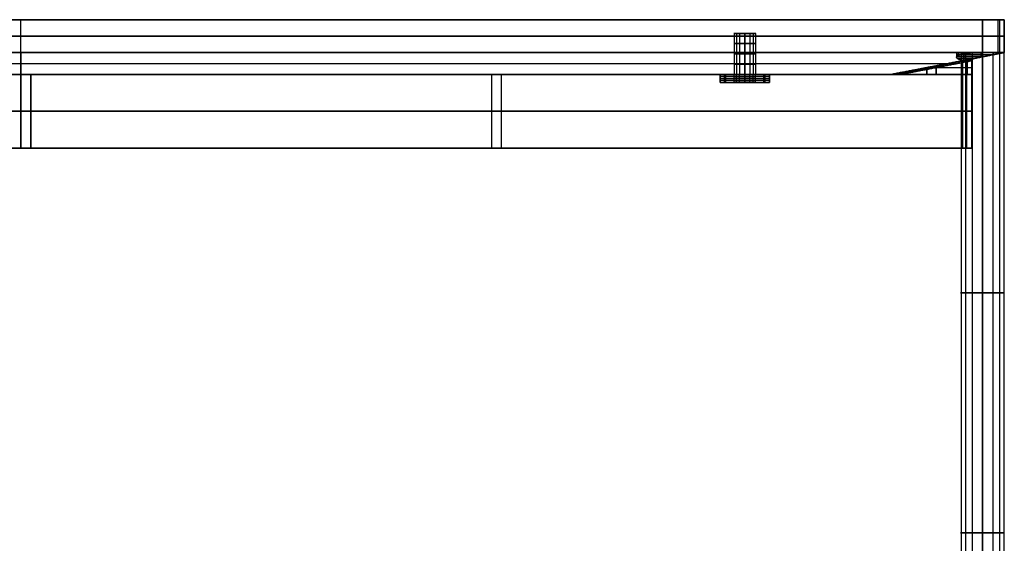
# Model space of a CAD drawing. Header units: millimetres. Extents: x -360 to 360, y 0 to 382.
# Tile 5 of 5: x 0 to 360, y 190 to 382. Entities that reach past the tile are written whole.
import ezdxf

# ---------------------------------------------------------------- set-up
doc = ezdxf.new("R2010")
doc.units = ezdxf.units.MM
doc.header["$MEASUREMENT"] = 0
for name, color, linetype in [('IGES LEVEL 12', 7, 'Continuous'), ('IGES LEVEL 13', 7, 'Continuous'), ('IGES LEVEL 14', 7, 'Continuous'), ('IGES LEVEL 17', 7, 'Continuous'), ('IGES LEVEL 2', 7, 'Continuous'), ('IGES LEVEL 23', 7, 'Continuous'), ('IGES LEVEL 3', 7, 'Continuous'), ('IGES LEVEL 9', 7, 'Continuous')]:
    doc.layers.add(name, color=color, linetype=linetype)

msp = doc.modelspace()

# ---------------------------------------------------------------- linework, layer by layer
at = {"layer": 'IGES LEVEL 12'}
for points in [[(318.67, 362, -299.45), (331.7, 364.5, -311.55), (344.73, 367, -323.66)], [(348.13, 367, -320), (335.1, 364.5, -307.89), (322.07, 362, -295.78)], [(344.73, 367, -323.66), (344.73, 364.5, -323.66), (344.73, 362, -323.66)], [(348.13, 367, -320), (346.43, 367, -321.83), (344.73, 367, -323.66)], [(348.13, 362, -320), (348.13, 364.5, -320), (348.13, 367, -320)], [(318.67, 362, -299.45), (320.37, 362, -297.61), (322.07, 362, -295.78)], [(344.73, 362, -323.66), (331.7, 362, -311.55), (318.67, 362, -299.45)], [(322.07, 362, -295.78), (335.1, 362, -307.89), (348.13, 362, -320)], [(344.73, 362, -323.66), (346.43, 362, -321.83), (348.13, 362, -320)]]:
    msp.add_open_spline(points, degree=2, dxfattribs=at)
at = {"layer": 'IGES LEVEL 12', "color": 252}
for points in [[(344.73, 367, -323.66), (331.7, 364.5, -311.55), (318.67, 362, -299.45)], [(318.67, 362, -299.45), (331.7, 364.5, -311.55), (344.73, 367, -323.66)], [(348.13, 367, -320), (335.1, 364.5, -307.89), (322.07, 362, -295.78)], [(348.13, 367, -320), (335.1, 364.5, -307.89), (322.07, 362, -295.78)], [(337.07, 364.88, -309.72), (333.4, 364.5, -309.72), (329.73, 364.12, -309.72)], [(331.62, 362, -311.48), (331.62, 363.24, -311.48), (331.62, 364.48, -311.48)], [(331.78, 364.51, -311.63), (338.25, 364.51, -317.64), (344.73, 364.51, -323.66)], [(333.43, 364.18, -306.34), (333.4, 364.5, -309.72), (333.37, 364.82, -313.1)], [(335.02, 362, -307.82), (335.02, 363.24, -307.82), (335.02, 364.48, -307.82)], [(335.18, 364.51, -307.96), (341.66, 364.51, -313.98), (348.13, 364.51, -320)], [(344.73, 362, -323.66), (344.73, 364.5, -323.66), (344.73, 367, -323.66)], [(344.73, 367, -323.66), (346.43, 367, -321.83), (348.13, 367, -320)], [(348.13, 367, -320), (346.43, 367, -321.83), (344.73, 367, -323.66)], [(344.73, 367, -323.66), (344.73, 364.5, -323.66), (344.73, 362, -323.66)], [(344.73, 364.5, -323.66), (346.43, 364.5, -321.83), (348.13, 364.5, -320)], [(346.43, 362, -321.83), (346.43, 364.5, -321.83), (346.43, 367, -321.83)], [(348.13, 362, -320), (348.13, 364.5, -320), (348.13, 367, -320)], [(348.13, 362, -320), (348.13, 364.5, -320), (348.13, 367, -320)], [(318.67, 362, -299.45), (331.7, 362, -311.55), (344.73, 362, -323.66)], [(322.07, 362, -295.78), (320.37, 362, -297.61), (318.67, 362, -299.45)], [(344.73, 362, -323.66), (331.7, 362, -311.55), (318.67, 362, -299.45)], [(318.67, 362, -299.45), (320.37, 362, -297.61), (322.07, 362, -295.78)], [(322.07, 362, -295.78), (335.1, 362, -307.89), (348.13, 362, -320)], [(322.07, 362, -295.78), (335.1, 362, -307.89), (348.13, 362, -320)], [(337.07, 362, -309.72), (333.4, 362, -309.72), (329.73, 362, -309.72)], [(333.4, 362, -306.31), (333.4, 362, -309.72), (333.4, 362, -313.13)], [(348.13, 362, -320), (346.43, 362, -321.83), (344.73, 362, -323.66)], [(344.73, 362, -323.66), (346.43, 362, -321.83), (348.13, 362, -320)]]:
    msp.add_open_spline(points, degree=2, dxfattribs=at)
at = {"layer": 'IGES LEVEL 13'}
for points in [[(344.73, 367, 323.66), (331.7, 364.5, 311.55), (318.67, 362, 299.45)], [(322.07, 362, 295.78), (335.1, 364.5, 307.89), (348.13, 367, 320)], [(344.73, 367, 323.66), (346.43, 367, 321.83), (348.13, 367, 320)], [(344.73, 362, 323.66), (344.73, 364.5, 323.66), (344.73, 367, 323.66)], [(348.13, 367, 320), (348.13, 364.5, 320), (348.13, 362, 320)], [(318.67, 362, 299.45), (331.7, 362, 311.55), (344.73, 362, 323.66)], [(322.07, 362, 295.78), (320.37, 362, 297.61), (318.67, 362, 299.45)], [(348.13, 362, 320), (335.1, 362, 307.89), (322.07, 362, 295.78)], [(348.13, 362, 320), (346.43, 362, 321.83), (344.73, 362, 323.66)]]:
    msp.add_open_spline(points, degree=2, dxfattribs=at)
at = {"layer": 'IGES LEVEL 13', "color": 252}
for points in [[(318.67, 362, 299.45), (331.7, 364.5, 311.55), (344.73, 367, 323.66)], [(344.73, 367, 323.66), (331.7, 364.5, 311.55), (318.67, 362, 299.45)], [(322.07, 362, 295.78), (335.1, 364.5, 307.89), (348.13, 367, 320)], [(322.07, 362, 295.78), (335.1, 364.5, 307.89), (348.13, 367, 320)], [(337.07, 364.88, 309.72), (333.4, 364.5, 309.72), (329.73, 364.12, 309.72)], [(331.62, 364.48, 311.48), (331.62, 363.24, 311.48), (331.62, 362, 311.48)], [(331.78, 364.51, 311.63), (338.25, 364.51, 317.64), (344.73, 364.51, 323.66)], [(333.37, 364.82, 313.1), (333.4, 364.5, 309.72), (333.43, 364.18, 306.34)], [(335.02, 364.48, 307.82), (335.02, 363.24, 307.82), (335.02, 362, 307.82)], [(335.18, 364.51, 307.96), (341.66, 364.51, 313.98), (348.13, 364.51, 320)], [(344.73, 367, 323.66), (344.73, 364.5, 323.66), (344.73, 362, 323.66)], [(348.13, 367, 320), (346.43, 367, 321.83), (344.73, 367, 323.66)], [(344.73, 367, 323.66), (346.43, 367, 321.83), (348.13, 367, 320)], [(344.73, 362, 323.66), (344.73, 364.5, 323.66), (344.73, 367, 323.66)], [(344.73, 364.5, 323.66), (346.43, 364.5, 321.83), (348.13, 364.5, 320)], [(346.43, 367, 321.83), (346.43, 364.5, 321.83), (346.43, 362, 321.83)], [(348.13, 367, 320), (348.13, 364.5, 320), (348.13, 362, 320)], [(348.13, 367, 320), (348.13, 364.5, 320), (348.13, 362, 320)], [(344.73, 362, 323.66), (331.7, 362, 311.55), (318.67, 362, 299.45)], [(318.67, 362, 299.45), (320.37, 362, 297.61), (322.07, 362, 295.78)], [(322.07, 362, 295.78), (320.37, 362, 297.61), (318.67, 362, 299.45)], [(318.67, 362, 299.45), (331.7, 362, 311.55), (344.73, 362, 323.66)], [(348.13, 362, 320), (335.1, 362, 307.89), (322.07, 362, 295.78)], [(348.13, 362, 320), (335.1, 362, 307.89), (322.07, 362, 295.78)], [(329.73, 362, 309.72), (333.4, 362, 309.72), (337.07, 362, 309.72)], [(333.4, 362, 306.31), (333.4, 362, 309.72), (333.4, 362, 313.13)], [(344.73, 362, 323.66), (346.43, 362, 321.83), (348.13, 362, 320)], [(348.13, 362, 320), (346.43, 362, 321.83), (344.73, 362, 323.66)]]:
    msp.add_open_spline(points, degree=2, dxfattribs=at)
at = {"layer": 'IGES LEVEL 14', "extrusion": (0, 1, 0)}
for centre, radius, start, end in [((-265, 286, 362), 9, 0, 90), ((-265, 286, 362), 4, 270, 90), ((-265, 286, 362), 4, 90, 270), ((-265, 286, 362), 9, 90, 180), ((-265, 286, 359), 9, 0, 90), ((-265, 286, 359), 4, 270, 90), ((-265, 286, 359), 4, 90, 270), ((-265, 286, 359), 9, 90, 180)]:
    msp.add_arc(centre, radius, start, end, dxfattribs=at)
at = {"layer": 'IGES LEVEL 14', "color": 252, "extrusion": (0, 1, 0)}
for centre, radius, start, end in [((-265, 286, 362), 9, 0, 90), ((-265, 286, 362), 9, 0, 90), ((-265, 286, 360.5), 9, 360, 90), ((-265, 286, 362), 4, 270, 90), ((-265, 286, 362), 4, 270, 90), ((-265, 286, 361.25), 4, 270, 90), ((-265, 286, 360.5), 4, 270, 90), ((-265, 286, 362), 4, 90, 270), ((-265, 286, 362), 9, 90, 180), ((-265, 286, 362), 4, 90, 270), ((-265, 286, 362), 9, 90, 180), ((-265, 286, 361.25), 4, 90, 270), ((-265, 286, 360.5), 4, 90, 270), ((-265, 286, 360.5), 9, 90, 180), ((-265, 286, 359), 9, 0, 90), ((-265, 286, 359), 9, 0, 90), ((-265, 286, 359.75), 4, 270, 90), ((-265, 286, 359), 4, 270, 90), ((-265, 286, 359.75), 4, 90, 270), ((-265, 286, 359), 4, 90, 270), ((-265, 286, 359), 9, 90, 180), ((-265, 286, 359), 9, 90, 180)]:
    msp.add_arc(centre, radius, start, end, dxfattribs=at)
at = {"layer": 'IGES LEVEL 14'}
for points in [[(256, 362, 241.23), (265, 362, 249.59), (274, 362, 257.95)], [(256, 362, 241.23), (256, 360.5, 241.23), (256, 359, 241.23)], [(256, 362, 286), (256, 362, 263.62), (256, 362, 241.23)], [(256, 362, 286), (256, 360.5, 286), (256, 359, 286)], [(265, 359, 295), (265, 360.5, 295), (265, 362, 295)], [(265, 362, 282), (265, 360.5, 282), (265, 359, 282)], [(265, 359, 290), (265, 360.5, 290), (265, 362, 290)], [(274, 362, 257.95), (274, 362, 271.98), (274, 362, 286)], [(274, 362, 257.95), (274, 360.5, 257.95), (274, 359, 257.95)], [(274, 359, 286), (274, 360.5, 286), (274, 362, 286)], [(274, 359, 257.95), (265, 359, 249.59), (256, 359, 241.23)], [(256, 359, 241.23), (256, 359, 263.62), (256, 359, 286)], [(274, 359, 286), (274, 359, 271.98), (274, 359, 257.95)]]:
    msp.add_open_spline(points, degree=2, dxfattribs=at)
at = {"layer": 'IGES LEVEL 14', "color": 252}
for points in [[(274, 362, 257.95), (265, 362, 249.59), (256, 362, 241.23)], [(256, 362, 241.23), (256, 362, 263.62), (256, 362, 286)], [(256, 362, 268.12), (265, 362, 268.12), (274, 362, 268.12)], [(256, 359, 241.23), (256, 360.5, 241.23), (256, 362, 241.23)], [(256, 362, 241.23), (265, 362, 249.59), (274, 362, 257.95)], [(256, 359, 286), (256, 360.5, 286), (256, 362, 286)], [(256, 362, 286), (256, 362, 263.62), (256, 362, 241.23)], [(256, 362, 241.23), (256, 360.5, 241.23), (256, 359, 241.23)], [(256, 359, 263.62), (256, 360.5, 263.62), (256, 362, 263.62)], [(256, 362, 286), (256, 360.5, 286), (256, 359, 286)], [(274, 360.5, 257.95), (265, 360.5, 249.59), (256, 360.5, 241.23)], [(256, 360.5, 241.23), (256, 360.5, 263.62), (256, 360.5, 286)], [(258.04, 359, 291.71), (258.04, 360.5, 291.71), (258.04, 362, 291.71)], [(261.08, 359, 285.22), (261.08, 360.5, 285.22), (261.08, 362, 285.22)], [(261.91, 359, 288.54), (261.91, 360.5, 288.54), (261.91, 362, 288.54)], [(263.11, 359, 282.47), (263.11, 360.5, 282.47), (263.11, 362, 282.47)], [(265, 359, 282), (265, 360.5, 282), (265, 362, 282)], [(265, 362, 290), (265, 360.5, 290), (265, 359, 290)], [(265, 362, 249.59), (265, 362, 265.8), (265, 362, 282)], [(265, 362, 290), (265, 362, 292.5), (265, 362, 295)], [(265, 359, 249.59), (265, 360.5, 249.59), (265, 362, 249.59)], [(265, 362, 295), (265, 360.5, 295), (265, 359, 295)], [(265, 359, 295), (265, 360.5, 295), (265, 362, 295)], [(265, 359, 290), (265, 360.5, 290), (265, 362, 290)], [(265, 362, 282), (265, 360.5, 282), (265, 359, 282)], [(266.89, 359, 282.47), (266.89, 360.5, 282.47), (266.89, 362, 282.47)], [(268.09, 359, 288.54), (268.09, 360.5, 288.54), (268.09, 362, 288.54)], [(268.92, 359, 285.22), (268.92, 360.5, 285.22), (268.92, 362, 285.22)], [(271.96, 359, 291.71), (271.96, 360.5, 291.71), (271.96, 362, 291.71)], [(274, 362, 286), (274, 362, 271.98), (274, 362, 257.95)], [(274, 359, 257.95), (274, 360.5, 257.95), (274, 362, 257.95)], [(274, 362, 257.95), (274, 362, 271.98), (274, 362, 286)], [(274, 362, 286), (274, 360.5, 286), (274, 359, 286)], [(274, 359, 271.98), (274, 360.5, 271.98), (274, 362, 271.98)], [(274, 362, 257.95), (274, 360.5, 257.95), (274, 359, 257.95)], [(274, 359, 286), (274, 360.5, 286), (274, 362, 286)], [(274, 360.5, 286), (274, 360.5, 271.98), (274, 360.5, 257.95)], [(274, 359, 257.95), (265, 359, 249.59), (256, 359, 241.23)], [(256, 359, 241.23), (256, 359, 263.62), (256, 359, 286)], [(256, 359, 268.12), (265, 359, 268.12), (274, 359, 268.12)], [(274, 359, 257.95), (265, 359, 249.59), (256, 359, 241.23)], [(256, 359, 241.23), (256, 359, 263.62), (256, 359, 286)], [(265, 359, 249.59), (265, 359, 265.8), (265, 359, 282)], [(265, 359, 290), (265, 359, 292.5), (265, 359, 295)], [(274, 359, 286), (274, 359, 271.98), (274, 359, 257.95)], [(274, 359, 286), (274, 359, 271.98), (274, 359, 257.95)]]:
    msp.add_open_spline(points, degree=2, dxfattribs=at)
for points, knots in [([(265, 359, 290), (264.21, 359, 290), (263.45, 359, 289.77), (262.37, 359, 289.05), (262.03, 359, 288.72), (261.26, 359, 287.63), (261, 359, 286.83), (261, 359, 285.17), (261.26, 359, 284.37), (262.03, 359, 283.28), (262.37, 359, 282.95), (263.45, 359, 282.23), (264.21, 359, 282), (265, 359, 282)], [0, 0, 0, 0, 0.18545, 0.18545, 0.305079, 0.305079, 0.500005, 0.500005, 0.694885, 0.694885, 0.814482, 0.814482, 1, 1, 1, 1]), ([(265, 359, 282), (265.79, 359, 282), (266.55, 359, 282.23), (267.63, 359, 282.95), (267.97, 359, 283.28), (268.74, 359, 284.37), (269, 359, 285.17), (269, 359, 286.83), (268.74, 359, 287.63), (267.97, 359, 288.72), (267.63, 359, 289.05), (266.55, 359, 289.77), (265.79, 359, 290), (265, 359, 290)], [1, 1, 1, 1, 1.18545, 1.18545, 1.305079, 1.305079, 1.500005, 1.500005, 1.694885, 1.694885, 1.814482, 1.814482, 2, 2, 2, 2])]:
    msp.add_open_spline(points, degree=3, knots=knots, dxfattribs=at)
at = {"layer": 'IGES LEVEL 17', "extrusion": (0, 1, 0)}
for centre, radius, start, end in [((-265, -286, 362), 9, 180, 0), ((-265, -286, 362), 4, 270, 90), ((-265, -286, 362), 4, 90, 270), ((-265, -286, 359), 9, 180, 0), ((-265, -286, 359), 4, 270, 90), ((-265, -286, 359), 4, 90, 270)]:
    msp.add_arc(centre, radius, start, end, dxfattribs=at)
at = {"layer": 'IGES LEVEL 17', "color": 252, "extrusion": (0, 1, 0)}
for centre, radius, start, end in [((-265, -286, 362), 9, 180, 0), ((-265, -286, 362), 9, 180, 0), ((-265, -286, 361.25), 9, 180, 360), ((-265, -286, 360.5), 9, 180, 360), ((-265, -286, 362), 4, 270, 90), ((-265, -286, 361.25), 4, 270, 90), ((-265, -286, 360.5), 4, 270, 90), ((-265, -286, 362), 4, 90, 270), ((-265, -286, 361.25), 4, 90, 270), ((-265, -286, 360.5), 4, 90, 270), ((-265, -286, 359.75), 9, 180, 360), ((-265, -286, 359), 9, 180, 0), ((-265, -286, 359), 9, 180, 0), ((-265, -286, 359.75), 4, 270, 90), ((-265, -286, 359), 4, 270, 90), ((-265, -286, 359), 4, 270, 90), ((-265, -286, 359.75), 4, 90, 270), ((-265, -286, 359), 4, 90, 270), ((-265, -286, 359), 4, 90, 270)]:
    msp.add_arc(centre, radius, start, end, dxfattribs=at)
at = {"layer": 'IGES LEVEL 17'}
for points in [[(256, 362, -241.23), (256, 362, -263.62), (256, 362, -286)], [(256, 362, -241.23), (256, 360.5, -241.23), (256, 359, -241.23)], [(274, 362, -257.95), (265, 362, -249.59), (256, 362, -241.23)], [(256, 359, -286), (256, 360.5, -286), (256, 362, -286)], [(265, 362, -290), (265, 360.5, -290), (265, 359, -290)], [(265, 359, -282), (265, 360.5, -282), (265, 362, -282)], [(274, 362, -257.95), (274, 360.5, -257.95), (274, 359, -257.95)], [(274, 362, -286), (274, 362, -271.98), (274, 362, -257.95)], [(274, 362, -286), (274, 360.5, -286), (274, 359, -286)], [(256, 359, -286), (256, 359, -263.62), (256, 359, -241.23)], [(256, 359, -241.23), (265, 359, -249.59), (274, 359, -257.95)], [(274, 359, -257.95), (274, 359, -271.98), (274, 359, -286)]]:
    msp.add_open_spline(points, degree=2, dxfattribs=at)
at = {"layer": 'IGES LEVEL 17', "color": 252}
for points in [[(274, 362, -257.95), (265, 362, -249.59), (256, 362, -241.23)], [(256, 362, -241.23), (256, 362, -263.62), (256, 362, -286)], [(256, 362, -268.12), (265, 362, -268.12), (274, 362, -268.12)], [(256, 359, -241.23), (256, 360.5, -241.23), (256, 362, -241.23)], [(256, 362, -241.23), (256, 362, -263.62), (256, 362, -286)], [(256, 362, -286), (256, 360.5, -286), (256, 359, -286)], [(256, 359, -263.62), (256, 360.5, -263.62), (256, 362, -263.62)], [(274, 362, -257.95), (265, 362, -249.59), (256, 362, -241.23)], [(256, 362, -241.23), (256, 360.5, -241.23), (256, 359, -241.23)], [(256, 359, -286), (256, 360.5, -286), (256, 362, -286)], [(256, 360.5, -286), (256, 360.5, -263.62), (256, 360.5, -241.23)], [(256, 360.5, -241.23), (265, 360.5, -249.59), (274, 360.5, -257.95)], [(257.52, 359, -291), (257.52, 360.5, -291), (257.52, 362, -291)], [(261.08, 359, -286.78), (261.08, 360.5, -286.78), (261.08, 362, -286.78)], [(261.91, 359, -283.46), (261.91, 360.5, -283.46), (261.91, 362, -283.46)], [(263.11, 359, -289.53), (263.11, 360.5, -289.53), (263.11, 362, -289.53)], [(265, 359, -290), (265, 360.5, -290), (265, 362, -290)], [(265, 362, -282), (265, 360.5, -282), (265, 359, -282)], [(265, 362, -249.59), (265, 362, -265.8), (265, 362, -282)], [(265, 362, -290), (265, 362, -292.5), (265, 362, -295)], [(265, 359, -249.59), (265, 360.5, -249.59), (265, 362, -249.59)], [(265, 359, -295), (265, 360.5, -295), (265, 362, -295)], [(265, 359, -282), (265, 360.5, -282), (265, 362, -282)], [(265, 362, -290), (265, 360.5, -290), (265, 359, -290)], [(266.89, 359, -289.53), (266.89, 360.5, -289.53), (266.89, 362, -289.53)], [(268.09, 359, -283.46), (268.09, 360.5, -283.46), (268.09, 362, -283.46)], [(268.92, 359, -286.78), (268.92, 360.5, -286.78), (268.92, 362, -286.78)], [(272.48, 359, -291), (272.48, 360.5, -291), (272.48, 362, -291)], [(274, 362, -286), (274, 362, -271.98), (274, 362, -257.95)], [(274, 359, -257.95), (274, 360.5, -257.95), (274, 362, -257.95)], [(274, 359, -286), (274, 360.5, -286), (274, 362, -286)], [(274, 362, -286), (274, 362, -271.98), (274, 362, -257.95)], [(274, 362, -257.95), (274, 360.5, -257.95), (274, 359, -257.95)], [(274, 359, -271.98), (274, 360.5, -271.98), (274, 362, -271.98)], [(274, 362, -286), (274, 360.5, -286), (274, 359, -286)], [(274, 360.5, -257.95), (274, 360.5, -271.98), (274, 360.5, -286)], [(274, 359, -257.95), (265, 359, -249.59), (256, 359, -241.23)], [(256, 359, -241.23), (256, 359, -263.62), (256, 359, -286)], [(256, 359, -268.12), (265, 359, -268.12), (274, 359, -268.12)], [(256, 359, -286), (256, 359, -263.62), (256, 359, -241.23)], [(256, 359, -241.23), (265, 359, -249.59), (274, 359, -257.95)], [(265, 359, -249.59), (265, 359, -265.8), (265, 359, -282)], [(265, 359, -290), (265, 359, -292.5), (265, 359, -295)], [(274, 359, -286), (274, 359, -271.98), (274, 359, -257.95)], [(274, 359, -257.95), (274, 359, -271.98), (274, 359, -286)]]:
    msp.add_open_spline(points, degree=2, dxfattribs=at)
for points, knots in [([(265, 362, -290), (264.21, 362, -290), (263.45, 362, -289.77), (262.37, 362, -289.05), (262.03, 362, -288.72), (261.26, 362, -287.63), (261, 362, -286.83), (261, 362, -285.17), (261.26, 362, -284.37), (262.03, 362, -283.28), (262.37, 362, -282.95), (263.45, 362, -282.23), (264.21, 362, -282), (265, 362, -282)], [0, 0, 0, 0, 0.18545, 0.18545, 0.305079, 0.305079, 0.500005, 0.500005, 0.694885, 0.694885, 0.814482, 0.814482, 1, 1, 1, 1]), ([(265, 362, -282), (265.79, 362, -282), (266.55, 362, -282.23), (267.63, 362, -282.95), (267.97, 362, -283.28), (268.74, 362, -284.37), (269, 362, -285.17), (269, 362, -286.83), (268.74, 362, -287.63), (267.97, 362, -288.72), (267.63, 362, -289.05), (266.55, 362, -289.77), (265.79, 362, -290), (265, 362, -290)], [1, 1, 1, 1, 1.18545, 1.18545, 1.305079, 1.305079, 1.500005, 1.500005, 1.694885, 1.694885, 1.814482, 1.814482, 2, 2, 2, 2])]:
    msp.add_open_spline(points, degree=3, knots=knots, dxfattribs=at)
at = {"layer": 'IGES LEVEL 2', "extrusion": (0, 1, 0)}
for start, end in [(270, 90), (90, 270)]:
    msp.add_arc((-352, -327, 370), 8, start, end, dxfattribs=at)
at = {"layer": 'IGES LEVEL 2', "color": 252, "extrusion": (0, 1, 0)}
for centre, start, end in [((-352, -327, 370), 270, 90), ((-352, -327, 370), 90, 270), ((-352, -327, 282.12), 270, 90), ((-352, -327, 282.12), 90, 270), ((-352, -327, 194.25), 270, 90), ((-352, -327, 194.25), 90, 270)]:
    msp.add_arc(centre, 8, start, end, dxfattribs=at)
at = {"layer": 'IGES LEVEL 2', "color": 252}
for points, knots in [([(352, 370, -335), (351.21, 370, -335), (350.44, 370, -334.85), (349.67, 370, -334.69), (348.94, 370, -334.39), (348.21, 370, -334.09), (347.56, 370, -333.65), (346.9, 370, -333.21), (345.79, 370, -332.1), (345.35, 370, -331.44), (344.91, 370, -330.79), (344.61, 370, -330.06), (344.31, 370, -329.33), (344.15, 370, -328.56), (344, 370, -327.79), (344, 370, -326.21), (344.15, 370, -325.44), (344.31, 370, -324.67), (344.91, 370, -323.21), (345.79, 370, -321.9), (346.9, 370, -320.79), (348.21, 370, -319.91), (349.67, 370, -319.31), (351.21, 370, -319), (352, 370, -319)], [0, 0, 0, 0.0625, 0.0625, 0.125, 0.125, 0.1875, 0.1875, 0.25, 0.3125, 0.3125, 0.375, 0.375, 0.4375, 0.4375, 0.5, 0.5625, 0.5625, 0.625, 0.6875, 0.75, 0.8125, 0.875, 0.9375, 1, 1, 1]), ([(352, 370, -319), (352.79, 370, -319), (354.33, 370, -319.31), (355.79, 370, -319.91), (357.1, 370, -320.79), (358.21, 370, -321.9), (359.09, 370, -323.21), (359.69, 370, -324.67), (360, 370, -326.21), (360, 370, -327.79), (359.69, 370, -329.33), (359.09, 370, -330.79), (358.21, 370, -332.1), (357.1, 370, -333.21), (355.79, 370, -334.09), (354.33, 370, -334.69), (353.56, 370, -334.85), (352.79, 370, -335), (352, 370, -335)], [1, 1, 1, 1.0625, 1.125, 1.1875, 1.25, 1.3125, 1.375, 1.4375, 1.5, 1.5625, 1.625, 1.6875, 1.75, 1.8125, 1.875, 1.9375, 1.9375, 2, 2, 2])]:
    msp.add_open_spline(points, degree=2, knots=knots, dxfattribs=at)
for points in [[(344, 370, -327), (352, 370, -327), (360, 370, -327)], [(344.15, 370, -325.44), (344.15, 194.25, -325.44), (344.15, 18.5, -325.44)], [(345.82, 370, -332.08), (345.82, 194.25, -332.08), (345.82, 18.5, -332.08)], [(348.23, 370, -319.94), (348.23, 194.25, -319.94), (348.23, 18.5, -319.94)], [(352, 370, -335), (352, 370, -327), (352, 370, -319)], [(352, 18.5, -319), (352, 194.25, -319), (352, 370, -319)], [(352, 370, -335), (352, 194.25, -335), (352, 18.5, -335)], [(352, 18.5, -335), (352, 194.25, -335), (352, 370, -335)], [(352, 370, -319), (352, 194.25, -319), (352, 18.5, -319)], [(355.77, 370, -319.94), (355.77, 194.25, -319.94), (355.77, 18.5, -319.94)], [(358.18, 370, -332.08), (358.18, 194.25, -332.08), (358.18, 18.5, -332.08)], [(359.85, 370, -325.44), (359.85, 194.25, -325.44), (359.85, 18.5, -325.44)]]:
    msp.add_open_spline(points, degree=2, dxfattribs=at)
at = {"layer": 'IGES LEVEL 2'}
for points in [[(352, 18.5, -335), (352, 194.25, -335), (352, 370, -335)], [(352, 370, -319), (352, 194.25, -319), (352, 18.5, -319)]]:
    msp.add_open_spline(points, degree=2, dxfattribs=at)
at = {"layer": 'IGES LEVEL 23', "extrusion": (0, 1, 0)}
for centre, radius, start, end in [((-352, 327, 382), 8, 90, 180), ((-352, -327, 382), 8, 180, 270), ((-265, 286, 377), 4, 270, 90), ((-265, -286, 377), 4, 270, 90), ((-265, -286, 377), 4, 90, 270), ((-265, 286, 377), 4, 90, 270), ((-351.5, 326.5, 370), 9, 270, 70.8119), ((-351.5, -326.5, 370), 9, 289.1881, 160.8119), ((-351.5, 326.5, 370), 9, 199.1881, 270), ((-352, -327, 370), 8, 180, 270), ((-352, 327, 370), 8, 90, 180), ((-265, 286, 362), 4, 270, 90), ((-265, -286, 362), 4, 270, 90), ((-265, 286, 362), 4, 90, 270), ((-265, -286, 362), 4, 90, 270)]:
    msp.add_arc(centre, radius, start, end, dxfattribs=at)
at = {"layer": 'IGES LEVEL 23', "color": 9, "extrusion": (0, 1, 0)}
for centre, radius, start, end in [((-352, -327, 382), 8, 180, 270), ((-352, 327, 382), 8, 90, 180), ((-352, -327, 382), 8, 180, 270), ((-352, 327, 382), 8, 90, 180), ((-265, 286, 377), 4, 270, 90), ((-265, -286, 377), 4, 270, 90), ((-265, -286, 377), 4, 90, 270), ((-265, 286, 377), 4, 90, 270), ((-352, -327, 376), 8, 180, 270), ((-352, 327, 376), 8, 90, 180), ((-265, 286, 373.25), 4, 270, 90), ((-265, -286, 373.25), 4, 270, 90), ((-265, -286, 373.25), 4, 90, 270), ((-265, 286, 373.25), 4, 90, 270), ((-265, 286, 369.5), 4, 270, 90), ((-265, -286, 369.5), 4, 270, 90), ((-265, -286, 369.5), 4, 90, 270), ((-265, 286, 369.5), 4, 90, 270), ((-351.5, -326.5, 369.25), 9, 328.0554, 121.9446), ((-351.5, 326.5, 370), 9, 270, 70.8119), ((-351.5, 326.5, 370), 9, 270, 70.8119), ((-351.5, 326.5, 369.25), 9, 270, 31.9446), ((-351.5, -326.5, 370), 9, 289.1881, 160.8119), ((-351.5, -326.5, 370), 9, 289.1881, 160.8119), ((-351.5, -326.5, 368.5), 9, 353.4705, 96.5295), ((-351.5, 326.5, 368.5), 9, 270, 6.5295), ((-351.5, -326.5, 367.76), 9, 17.5571, 72.4429), ((-351.5, 326.5, 367.76), 9, 287.5581, 342.4429), ((-351.5, 326.5, 370), 9, 199.1881, 270), ((-351.5, 326.5, 370), 9, 199.1881, 270), ((-351.5, 326.5, 369.14), 9, 242.0003, 270), ((-352, -327, 370), 8, 180, 270), ((-352, 327, 370), 8, 90, 180), ((-352, -327, 370), 8, 180, 270), ((-352, 327, 370), 8, 90, 180), ((-265, 286, 365.75), 4, 270, 90), ((-265, -286, 365.75), 4, 270, 90), ((-265, -286, 365.75), 4, 90, 270), ((-265, 286, 365.75), 4, 90, 270), ((-265, -286, 362), 4, 270, 90), ((-265, 286, 362), 4, 270, 90), ((-265, 286, 362), 4, 270, 90), ((-265, -286, 362), 4, 270, 90), ((-265, -286, 362), 4, 90, 270), ((-265, 286, 362), 4, 90, 270), ((-265, -286, 362), 4, 90, 270), ((-265, 286, 362), 4, 90, 270)]:
    msp.add_arc(centre, radius, start, end, dxfattribs=at)
at = {"layer": 'IGES LEVEL 23', "color": 9}
for points in [[(-360, 382), (0, 382), (360, 382)], [(-352, 382, -335), (0, 382, -335), (352, 382, -335)], [(352, 382, 335), (0, 382, 335), (-352, 382, 335)], [(352, 382, -335), (0, 382, -335), (-352, 382, -335)], [(-352, 382, 335), (0, 382, 335), (352, 382, 335)], [(0, 382, 335), (0, 382), (0, 382, -335)], [(0, 370, -335), (0, 376, -335), (0, 382, -335)], [(0, 370, 335), (0, 376, 335), (0, 382, 335)], [(352, 370, -335), (352, 376, -335), (352, 382, -335)], [(352, 382, 335), (352, 376, 335), (352, 370, 335)], [(352, 370, -335), (352, 376, -335), (352, 382, -335)], [(352, 382, 335), (352, 376, 335), (352, 370, 335)], [(357.66, 382, 332.66), (357.66, 376, 332.66), (357.66, 370, 332.66)], [(358.18, 382, -332.08), (358.18, 376, -332.08), (358.18, 370, -332.08)], [(360, 382, -327), (360, 376, -327), (360, 370, -327)], [(360, 370, 327), (360, 376, 327), (360, 382, 327)], [(360, 382, -327), (360, 382), (360, 382, 327)], [(360, 370, 327), (360, 376, 327), (360, 382, 327)], [(360, 382, 327), (360, 382), (360, 382, -327)], [(360, 382, -327), (360, 376, -327), (360, 370, -327)], [(360, 370), (360, 376), (360, 382)], [(-352, 376, -335), (0, 376, -335), (352, 376, -335)], [(352, 376, 335), (0, 376, 335), (-352, 376, 335)], [(261, 377, -286), (265, 377, -286), (269, 377, -286)], [(261, 377, 286), (265, 377, 286), (269, 377, 286)], [(261.08, 377, 286.78), (261.08, 369.5, 286.78), (261.08, 362, 286.78)], [(261.08, 377, -285.22), (261.08, 369.5, -285.22), (261.08, 362, -285.22)], [(261.91, 377, 283.46), (261.91, 369.5, 283.46), (261.91, 362, 283.46)], [(261.91, 377, -288.54), (261.91, 369.5, -288.54), (261.91, 362, -288.54)], [(263.11, 377, 289.53), (263.11, 369.5, 289.53), (263.11, 362, 289.53)], [(263.11, 377, -282.47), (263.11, 369.5, -282.47), (263.11, 362, -282.47)], [(265, 377, -290), (265, 377, -286), (265, 377, -282)], [(265, 377, -282), (265, 369.5, -282), (265, 362, -282)], [(265, 362, -290), (265, 369.5, -290), (265, 377, -290)], [(265, 377, 282), (265, 377, 286), (265, 377, 290)], [(265, 377, 290), (265, 369.5, 290), (265, 362, 290)], [(265, 362, 282), (265, 369.5, 282), (265, 377, 282)], [(265, 377, 282), (265, 369.5, 282), (265, 362, 282)], [(265, 362, 290), (265, 369.5, 290), (265, 377, 290)], [(265, 377, -290), (265, 369.5, -290), (265, 362, -290)], [(265, 362, -282), (265, 369.5, -282), (265, 377, -282)], [(266.89, 377, -282.47), (266.89, 369.5, -282.47), (266.89, 362, -282.47)], [(266.89, 377, 289.53), (266.89, 369.5, 289.53), (266.89, 362, 289.53)], [(268.09, 377, -288.54), (268.09, 369.5, -288.54), (268.09, 362, -288.54)], [(268.09, 377, 283.46), (268.09, 369.5, 283.46), (268.09, 362, 283.46)], [(268.92, 377, -285.22), (268.92, 369.5, -285.22), (268.92, 362, -285.22)], [(268.92, 377, 286.78), (268.92, 369.5, 286.78), (268.92, 362, 286.78)], [(360, 376, -327), (360, 376), (360, 376, 327)], [(-352, 370, -335), (0, 370, -335), (352, 370, -335)], [(352, 370, 335), (0, 370, 335), (-352, 370, 335)], [(348.54, 370, 335), (0, 370, 335), (-348.54, 370, 335)], [(-348.54, 370, -335), (0, 370, -335), (348.54, 370, -335)], [(0, 370, 335), (0, 366, 315), (0, 362, 295)], [(0, 362, -295), (0, 366, -315), (0, 370, -335)], [(320, 362), (340, 366), (360, 370)], [(342.5, 370, 326.57), (342.5, 369.16, 326.57), (342.5, 368.31, 326.57)], [(342.51, 370, -326.2), (351.25, 370, -326.2), (360, 370, -326.2)], [(342.51, 370, 326.2), (351.25, 370, 326.2), (360, 370, 326.2)], [(343.05, 370, -329.59), (343.05, 369.46, -329.59), (343.05, 368.92, -329.59)], [(345.11, 370, 320.16), (345.11, 368.52, 320.16), (345.11, 367.03, 320.16)], [(345.21, 370, 332.94), (345.21, 369.79, 332.94), (345.21, 369.59, 332.94)], [(345.7, 370, -319.62), (345.7, 368.57, -319.62), (345.7, 367.14, -319.62)], [(348.54, 370, -335), (350.27, 370, -335), (352, 370, -335)], [(352, 370, 335), (350.27, 370, 335), (348.54, 370, 335)], [(351.2, 370, -317.51), (351.2, 370, -326.25), (351.2, 370, -335)], [(351.2, 370, 335), (351.2, 370, 326.25), (351.2, 370, 317.51)], [(351.5, 370, 317.5), (351.5, 369.15, 317.5), (351.5, 368.3, 317.5)], [(351.5, 368.3, 317.5), (351.5, 369.15, 317.5), (351.5, 370, 317.5)], [(355.98, 370, -318.69), (355.98, 369.6, -318.69), (355.98, 369.2, -318.69)], [(357.26, 370, 319.59), (357.26, 369.73, 319.59), (357.26, 369.45, 319.59)], [(360, 370, -327), (360, 370, -325.27), (360, 370, -323.54)], [(360, 370, 323.54), (360, 370, 325.27), (360, 370, 327)], [(360, 370, -327), (360, 370), (360, 370, 327)], [(360, 370, -323.54), (360, 370), (360, 370, 323.54)], [(-340, 366, 315), (0, 366, 315), (340, 366, 315)], [(-340, 366, -315), (0, 366, -315), (340, 366, -315)], [(320, 362, 295), (332.57, 364.51, 307.57), (345.14, 367.03, 320.14)], [(345.14, 367.03, 320.14), (332.57, 364.51, 307.57), (320, 362, 295)], [(320, 362, -295), (332.57, 364.51, -307.57), (345.14, 367.03, -320.14)], [(345.14, 367.03, -320.14), (332.57, 364.51, -307.57), (320, 362, -295)], [(340, 366, -315), (340, 366), (340, 366, 315)], [(-320, 362, 295), (0, 362, 295), (320, 362, 295)], [(320, 362, -295), (0, 362, -295), (-320, 362, -295)], [(-320, 362, -295), (0, 362, -295), (320, 362, -295)], [(320, 362, 295), (0, 362, 295), (-320, 362, 295)], [(-320, 362), (0, 362), (320, 362)], [(0, 362, 295), (0, 362), (0, 362, -295)], [(320, 362, 295), (320, 362), (320, 362, -295)], [(320, 362, -295), (320, 362), (320, 362, 295)]]:
    msp.add_open_spline(points, degree=2, dxfattribs=at)
at = {"layer": 'IGES LEVEL 23'}
for points in [[(352, 382, -335), (0, 382, -335), (-352, 382, -335)], [(-352, 382, 335), (0, 382, 335), (352, 382, 335)], [(352, 370, -335), (352, 376, -335), (352, 382, -335)], [(352, 382, 335), (352, 376, 335), (352, 370, 335)], [(360, 382, 327), (360, 382), (360, 382, -327)], [(360, 370, 327), (360, 376, 327), (360, 382, 327)], [(360, 382, -327), (360, 376, -327), (360, 370, -327)], [(265, 362, 290), (265, 369.5, 290), (265, 377, 290)], [(265, 377, 282), (265, 369.5, 282), (265, 362, 282)], [(265, 362, -282), (265, 369.5, -282), (265, 377, -282)], [(265, 377, -290), (265, 369.5, -290), (265, 362, -290)], [(348.54, 370, 335), (0, 370, 335), (-348.54, 370, 335)], [(-348.54, 370, -335), (0, 370, -335), (348.54, 370, -335)], [(348.54, 370, -335), (350.27, 370, -335), (352, 370, -335)], [(352, 370, 335), (350.27, 370, 335), (348.54, 370, 335)], [(351.5, 368.3, 317.5), (351.5, 369.15, 317.5), (351.5, 370, 317.5)], [(360, 370, 323.54), (360, 370, 325.27), (360, 370, 327)], [(360, 370, -327), (360, 370, -325.27), (360, 370, -323.54)], [(360, 370, -323.54), (360, 370), (360, 370, 323.54)], [(345.14, 367.03, 320.14), (332.57, 364.51, 307.57), (320, 362, 295)], [(345.14, 367.03, -320.14), (332.57, 364.51, -307.57), (320, 362, -295)], [(-320, 362, -295), (0, 362, -295), (320, 362, -295)], [(320, 362, 295), (0, 362, 295), (-320, 362, 295)], [(320, 362, -295), (320, 362), (320, 362, 295)]]:
    msp.add_open_spline(points, degree=2, dxfattribs=at)
at = {"layer": 'IGES LEVEL 23', "color": 9}
for points, knots in [([(265, 377, -290), (264.61, 377, -290), (264.22, 377, -289.92), (263.83, 377, -289.85), (263.47, 377, -289.7), (263.11, 377, -289.54), (262.78, 377, -289.33), (262.45, 377, -289.11), (261.89, 377, -288.55), (261.67, 377, -288.22), (261.46, 377, -287.89), (261.3, 377, -287.53), (261.15, 377, -287.17), (261.08, 377, -286.78), (261, 377, -286.39), (261, 377, -285.61), (261.08, 377, -285.22), (261.15, 377, -284.83), (261.46, 377, -284.11), (261.89, 377, -283.45), (262.45, 377, -282.89), (263.11, 377, -282.46), (263.83, 377, -282.15), (264.61, 377, -282), (265, 377, -282)], [1, 1, 1, 1.0625, 1.0625, 1.125, 1.125, 1.1875, 1.1875, 1.25, 1.3125, 1.3125, 1.375, 1.375, 1.4375, 1.4375, 1.5, 1.5625, 1.5625, 1.625, 1.6875, 1.75, 1.8125, 1.875, 1.9375, 2, 2, 2]), ([(265, 377, 282), (264.61, 377, 282), (264.22, 377, 282.08), (263.83, 377, 282.15), (263.47, 377, 282.3), (263.11, 377, 282.46), (262.78, 377, 282.67), (262.45, 377, 282.89), (261.89, 377, 283.45), (261.67, 377, 283.78), (261.46, 377, 284.11), (261.3, 377, 284.47), (261.15, 377, 284.83), (261.08, 377, 285.22), (261, 377, 285.61), (261, 377, 286.39), (261.08, 377, 286.78), (261.15, 377, 287.17), (261.46, 377, 287.89), (261.89, 377, 288.55), (262.45, 377, 289.11), (263.11, 377, 289.54), (263.83, 377, 289.85), (264.61, 377, 290), (265, 377, 290)], [1, 1, 1, 1.0625, 1.0625, 1.125, 1.125, 1.1875, 1.1875, 1.25, 1.3125, 1.3125, 1.375, 1.375, 1.4375, 1.4375, 1.5, 1.5625, 1.5625, 1.625, 1.6875, 1.75, 1.8125, 1.875, 1.9375, 2, 2, 2]), ([(265, 377, -282), (265.39, 377, -282), (266.17, 377, -282.15), (266.89, 377, -282.46), (267.55, 377, -282.89), (268.11, 377, -283.45), (268.54, 377, -284.11), (268.85, 377, -284.83), (269, 377, -285.61), (269, 377, -286.39), (268.85, 377, -287.17), (268.54, 377, -287.89), (268.11, 377, -288.55), (267.55, 377, -289.11), (266.89, 377, -289.54), (266.17, 377, -289.85), (265.78, 377, -289.92), (265.39, 377, -290), (265, 377, -290)], [0, 0, 0, 0.0625, 0.125, 0.1875, 0.25, 0.3125, 0.375, 0.4375, 0.5, 0.5625, 0.625, 0.6875, 0.75, 0.8125, 0.875, 0.9375, 0.9375, 1, 1, 1]), ([(265, 377, 290), (265.39, 377, 290), (266.17, 377, 289.85), (266.89, 377, 289.54), (267.55, 377, 289.11), (268.11, 377, 288.55), (268.54, 377, 287.89), (268.85, 377, 287.17), (269, 377, 286.39), (269, 377, 285.61), (268.85, 377, 284.83), (268.54, 377, 284.11), (268.11, 377, 283.45), (267.55, 377, 282.89), (266.89, 377, 282.46), (266.17, 377, 282.15), (265.78, 377, 282.08), (265.39, 377, 282), (265, 377, 282)], [0, 0, 0, 0.0625, 0.125, 0.1875, 0.25, 0.3125, 0.375, 0.4375, 0.5, 0.5625, 0.625, 0.6875, 0.75, 0.8125, 0.875, 0.9375, 0.9375, 1, 1, 1])]:
    msp.add_open_spline(points, degree=2, knots=knots, dxfattribs=at)
at = {"layer": 'IGES LEVEL 23'}
for points, weights in [([(345.14, 367.03, 320.14), (339.91, 368.07, 325.36), (341.56, 369.51, 332.57), (348.54, 370, 335)], [1, 0.687540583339, 0.687540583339, 1]), ([(348.54, 370, -335), (341.56, 369.51, -332.57), (339.91, 368.07, -325.36), (345.14, 367.03, -320.14)], [1, 0.687540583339, 0.687540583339, 1]), ([(345.14, 367.03, -320.14), (350.36, 368.07, -314.91), (357.57, 369.51, -316.56), (360, 370, -323.54)], [1, 0.687540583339, 0.687540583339, 1]), ([(351.5, 368.3, 317.5), (349.08, 367.82, 317.5), (346.85, 367.37, 318.43), (345.14, 367.03, 320.14)], [1, 0.949253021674, 0.949253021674, 1]), ([(360, 370, 323.54), (358.7, 369.74, 319.8), (355.47, 369.09, 317.5), (351.5, 368.3, 317.5)], [1, 0.876711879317, 0.876711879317, 1])]:
    msp.add_rational_spline(points, weights, degree=3, dxfattribs=at)
at = {"layer": 'IGES LEVEL 23', "color": 9}
for points, weights in [([(348.54, 370, -335), (341.56, 369.51, -332.57), (339.91, 368.07, -325.36), (345.14, 367.03, -320.14)], [1, 0.687540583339, 0.687540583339, 1]), ([(345.14, 367.03, 320.14), (339.91, 368.07, 325.36), (341.56, 369.51, 332.57), (348.54, 370, 335)], [1, 0.687540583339, 0.687540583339, 1]), ([(345.14, 367.03, 320.14), (339.91, 368.07, 325.36), (341.56, 369.51, 332.57), (348.54, 370, 335)], [1, 0.687540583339, 0.687540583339, 1]), ([(348.54, 370, -335), (341.56, 369.51, -332.57), (339.91, 368.07, -325.36), (345.14, 367.03, -320.14)], [1, 0.687540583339, 0.687540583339, 1]), ([(345.14, 367.03, -320.14), (350.36, 368.07, -314.91), (357.57, 369.51, -316.56), (360, 370, -323.54)], [1, 0.687540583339, 0.687540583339, 1]), ([(345.14, 367.03, -320.14), (350.36, 368.07, -314.91), (357.57, 369.51, -316.56), (360, 370, -323.54)], [1, 0.687540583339, 0.687540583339, 1]), ([(351.5, 368.3, 317.5), (349.08, 367.82, 317.5), (346.85, 367.37, 318.43), (345.14, 367.03, 320.14)], [1, 0.949253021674, 0.949253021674, 1]), ([(351.5, 368.3, 317.5), (349.08, 367.82, 317.5), (346.85, 367.37, 318.43), (345.14, 367.03, 320.14)], [1, 0.949253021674, 0.949253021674, 1]), ([(360, 370, 323.54), (358.7, 369.74, 319.8), (355.47, 369.09, 317.5), (351.5, 368.3, 317.5)], [1, 0.876711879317, 0.876711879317, 1]), ([(360, 370, 323.54), (358.7, 369.74, 319.8), (355.47, 369.09, 317.5), (351.5, 368.3, 317.5)], [1, 0.876711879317, 0.876711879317, 1])]:
    msp.add_rational_spline(points, weights, degree=3, dxfattribs=at)
at = {"layer": 'IGES LEVEL 3', "extrusion": (0, 1, 0)}
for start, end in [(270, 90), (90, 270)]:
    msp.add_arc((-352, 327, 370), 8, start, end, dxfattribs=at)
at = {"layer": 'IGES LEVEL 3', "color": 252, "extrusion": (0, 1, 0)}
for centre, start, end in [((-352, 327, 370), 270, 90), ((-352, 327, 370), 90, 270), ((-352, 327, 282.12), 270, 90), ((-352, 327, 282.12), 90, 270), ((-352, 327, 194.25), 270, 90), ((-352, 327, 194.25), 90, 270)]:
    msp.add_arc(centre, 8, start, end, dxfattribs=at)
at = {"layer": 'IGES LEVEL 3', "color": 252}
for points, knots in [([(352, 370, 319), (351.21, 370, 319), (350.44, 370, 319.15), (349.67, 370, 319.31), (348.94, 370, 319.61), (348.21, 370, 319.91), (347.56, 370, 320.35), (346.9, 370, 320.79), (345.79, 370, 321.9), (345.35, 370, 322.56), (344.91, 370, 323.21), (344.61, 370, 323.94), (344.31, 370, 324.67), (344.15, 370, 325.44), (344, 370, 326.21), (344, 370, 327.79), (344.15, 370, 328.56), (344.31, 370, 329.33), (344.91, 370, 330.79), (345.79, 370, 332.1), (346.9, 370, 333.21), (348.21, 370, 334.09), (349.67, 370, 334.69), (351.21, 370, 335), (352, 370, 335)], [0, 0, 0, 0.0625, 0.0625, 0.125, 0.125, 0.1875, 0.1875, 0.25, 0.3125, 0.3125, 0.375, 0.375, 0.4375, 0.4375, 0.5, 0.5625, 0.5625, 0.625, 0.6875, 0.75, 0.8125, 0.875, 0.9375, 1, 1, 1]), ([(352, 370, 335), (352.79, 370, 335), (354.33, 370, 334.69), (355.79, 370, 334.09), (357.1, 370, 333.21), (358.21, 370, 332.1), (359.09, 370, 330.79), (359.69, 370, 329.33), (360, 370, 327.79), (360, 370, 326.21), (359.69, 370, 324.67), (359.09, 370, 323.21), (358.21, 370, 321.9), (357.1, 370, 320.79), (355.79, 370, 319.91), (354.33, 370, 319.31), (353.56, 370, 319.15), (352.79, 370, 319), (352, 370, 319)], [1, 1, 1, 1.0625, 1.125, 1.1875, 1.25, 1.3125, 1.375, 1.4375, 1.5, 1.5625, 1.625, 1.6875, 1.75, 1.8125, 1.875, 1.9375, 1.9375, 2, 2, 2])]:
    msp.add_open_spline(points, degree=2, knots=knots, dxfattribs=at)
for points in [[(344, 370, 327), (352, 370, 327), (360, 370, 327)], [(344.15, 370, 328.56), (344.15, 194.25, 328.56), (344.15, 18.5, 328.56)], [(345.82, 370, 321.92), (345.82, 194.25, 321.92), (345.82, 18.5, 321.92)], [(348.23, 370, 334.06), (348.23, 194.25, 334.06), (348.23, 18.5, 334.06)], [(352, 370, 319), (352, 370, 327), (352, 370, 335)], [(352, 18.5, 335), (352, 194.25, 335), (352, 370, 335)], [(352, 370, 319), (352, 194.25, 319), (352, 18.5, 319)], [(352, 18.5, 319), (352, 194.25, 319), (352, 370, 319)], [(352, 370, 335), (352, 194.25, 335), (352, 18.5, 335)], [(355.77, 370, 334.06), (355.77, 194.25, 334.06), (355.77, 18.5, 334.06)], [(358.18, 370, 321.92), (358.18, 194.25, 321.92), (358.18, 18.5, 321.92)], [(359.85, 370, 328.56), (359.85, 194.25, 328.56), (359.85, 18.5, 328.56)]]:
    msp.add_open_spline(points, degree=2, dxfattribs=at)
at = {"layer": 'IGES LEVEL 3'}
for points in [[(352, 18.5, 319), (352, 194.25, 319), (352, 370, 319)], [(352, 370, 335), (352, 194.25, 335), (352, 18.5, 335)]]:
    msp.add_open_spline(points, degree=2, dxfattribs=at)
at = {"layer": 'IGES LEVEL 9', "extrusion": (0, 1, 0)}
for centre, start, end in [((-352, -327, 362), 24.6814, 61.1013), ((-352, 327, 362), 298.8987, 335.3186), ((-352, -327, 335), 24.6814, 61.1013), ((-352, 327, 335), 298.8987, 335.3186)]:
    msp.add_arc(centre, 8, start, end, dxfattribs=at)
at = {"layer": 'IGES LEVEL 9', "color": 252, "extrusion": (0, 1, 0)}
for centre, start, end in [((-352, 327, 362), 298.8987, 335.3186), ((-352, -327, 362), 24.6814, 61.1013), ((-352, -327, 362), 24.6814, 61.1013), ((-352, 327, 362), 298.8987, 335.3186), ((-352, -327, 348.5), 24.6814, 61.1013), ((-352, 327, 348.5), 298.8987, 335.3186), ((-352, 327, 335), 298.8987, 335.3186), ((-352, -327, 335), 24.6814, 61.1013), ((-352, -327, 335), 24.6814, 61.1013), ((-352, 327, 335), 298.8987, 335.3186)]:
    msp.add_arc(centre, 8, start, end, dxfattribs=at)
at = {"layer": 'IGES LEVEL 9'}
for points in [[(0, 362, -3.41), (-172.37, 362, -163.54), (-344.73, 362, -323.66)], [(-344.73, 362, 323.66), (-172.37, 362, 163.54), (0, 362, 3.41)], [(0, 362, -3.41), (0, 348.5, -3.41), (0, 335, -3.41)], [(344.73, 362, -323.66), (172.37, 362, -163.54), (0, 362, -3.41)], [(0, 362, 3.41), (172.37, 362, 163.54), (344.73, 362, 323.66)], [(0, 362, 3.41), (0, 348.5, 3.41), (0, 335, 3.41)], [(3.67, 362), (175.9, 362, -160), (348.13, 362, -320)], [(3.67, 362), (3.67, 348.5), (3.67, 335)], [(348.13, 362, 320), (175.9, 362, 160), (3.67, 362)], [(344.73, 362, -323.66), (344.73, 348.5, -323.66), (344.73, 335, -323.66)], [(344.73, 362, 323.66), (344.73, 348.5, 323.66), (344.73, 335, 323.66)], [(348.13, 362, -320), (348.13, 348.5, -320), (348.13, 335, -320)], [(348.13, 362, 320), (348.13, 348.5, 320), (348.13, 335, 320)], [(-344.73, 335, -323.66), (-172.37, 335, -163.54), (0, 335, -3.41)], [(0, 335, 3.41), (-172.37, 335, 163.54), (-344.73, 335, 323.66)], [(0, 335, -3.41), (172.37, 335, -163.54), (344.73, 335, -323.66)], [(344.73, 335, 323.66), (172.37, 335, 163.54), (0, 335, 3.41)], [(348.13, 335, -320), (175.9, 335, -160), (3.67, 335)], [(3.67, 335), (175.9, 335, 160), (348.13, 335, 320)]]:
    msp.add_open_spline(points, degree=2, dxfattribs=at)
at = {"layer": 'IGES LEVEL 9', "color": 252}
for points in [[(-344.73, 362, 323.66), (-172.37, 362, 163.54), (0, 362, 3.41)], [(0, 362, -3.41), (-172.37, 362, -163.54), (-344.73, 362, -323.66)], [(0, 362, -3.41), (-172.37, 362, -163.54), (-344.73, 362, -323.66)], [(-344.73, 362, 323.66), (-172.37, 362, 163.54), (0, 362, 3.41)], [(-3.67, 362), (0, 362), (3.67, 362)], [(0, 362, 3.41), (172.37, 362, 163.54), (344.73, 362, 323.66)], [(344.73, 362, -323.66), (172.37, 362, -163.54), (0, 362, -3.41)], [(0, 362, -3.41), (0, 362), (0, 362, 3.41)], [(0, 335, -3.41), (0, 348.5, -3.41), (0, 362, -3.41)], [(344.73, 362, -323.66), (172.37, 362, -163.54), (0, 362, -3.41)], [(0, 362, -3.41), (0, 348.5, -3.41), (0, 335, -3.41)], [(0, 335, 3.41), (0, 348.5, 3.41), (0, 362, 3.41)], [(0, 362, 3.41), (172.37, 362, 163.54), (344.73, 362, 323.66)], [(0, 362, 3.41), (0, 348.5, 3.41), (0, 335, 3.41)], [(348.13, 362, 320), (175.9, 362, 160), (3.67, 362)], [(3.67, 362), (175.9, 362, -160), (348.13, 362, -320)], [(3.67, 335), (3.67, 348.5), (3.67, 362)], [(3.67, 362), (175.9, 362, -160), (348.13, 362, -320)], [(348.13, 362, 320), (175.9, 362, 160), (3.67, 362)], [(3.67, 362), (3.67, 348.5), (3.67, 335)], [(172.37, 335, -163.54), (172.37, 348.5, -163.54), (172.37, 362, -163.54)], [(172.37, 335, 163.54), (172.37, 348.5, 163.54), (172.37, 362, 163.54)], [(175.9, 335, -160), (175.9, 348.5, -160), (175.9, 362, -160)], [(175.9, 335, 160), (175.9, 348.5, 160), (175.9, 362, 160)], [(344.73, 335, -323.66), (344.73, 348.5, -323.66), (344.73, 362, -323.66)], [(344.73, 362, -323.66), (344.73, 348.5, -323.66), (344.73, 335, -323.66)], [(344.73, 335, 323.66), (344.73, 348.5, 323.66), (344.73, 362, 323.66)], [(344.73, 362, 323.66), (344.73, 348.5, 323.66), (344.73, 335, 323.66)], [(346.14, 362, -321.56), (346.14, 348.5, -321.56), (346.14, 335, -321.56)], [(346.14, 362, 321.56), (346.14, 348.5, 321.56), (346.14, 335, 321.56)], [(348.13, 335, -320), (348.13, 348.5, -320), (348.13, 362, -320)], [(348.13, 362, -320), (348.13, 348.5, -320), (348.13, 335, -320)], [(348.13, 335, 320), (348.13, 348.5, 320), (348.13, 362, 320)], [(348.13, 362, 320), (348.13, 348.5, 320), (348.13, 335, 320)], [(-344.73, 348.5, -323.66), (-172.37, 348.5, -163.54), (0, 348.5, -3.41)], [(0, 348.5, 3.41), (-172.37, 348.5, 163.54), (-344.73, 348.5, 323.66)], [(0, 348.5, -3.41), (172.37, 348.5, -163.54), (344.73, 348.5, -323.66)], [(344.73, 348.5, 323.66), (172.37, 348.5, 163.54), (0, 348.5, 3.41)], [(348.13, 348.5, -320), (175.9, 348.5, -160), (3.67, 348.5)], [(3.67, 348.5), (175.9, 348.5, 160), (348.13, 348.5, 320)], [(-344.73, 335, 323.66), (-172.37, 335, 163.54), (0, 335, 3.41)], [(0, 335, -3.41), (-172.37, 335, -163.54), (-344.73, 335, -323.66)], [(-344.73, 335, -323.66), (-172.37, 335, -163.54), (0, 335, -3.41)], [(0, 335, 3.41), (-172.37, 335, 163.54), (-344.73, 335, 323.66)], [(-3.67, 335), (0, 335), (3.67, 335)], [(0, 335, 3.41), (172.37, 335, 163.54), (344.73, 335, 323.66)], [(344.73, 335, -323.66), (172.37, 335, -163.54), (0, 335, -3.41)], [(0, 335, -3.41), (0, 335), (0, 335, 3.41)], [(0, 335, -3.41), (172.37, 335, -163.54), (344.73, 335, -323.66)], [(344.73, 335, 323.66), (172.37, 335, 163.54), (0, 335, 3.41)], [(348.13, 335, 320), (175.9, 335, 160), (3.67, 335)], [(3.67, 335), (175.9, 335, -160), (348.13, 335, -320)], [(348.13, 335, -320), (175.9, 335, -160), (3.67, 335)], [(3.67, 335), (175.9, 335, 160), (348.13, 335, 320)]]:
    msp.add_open_spline(points, degree=2, dxfattribs=at)

doc.saveas('drawing.dxf')
